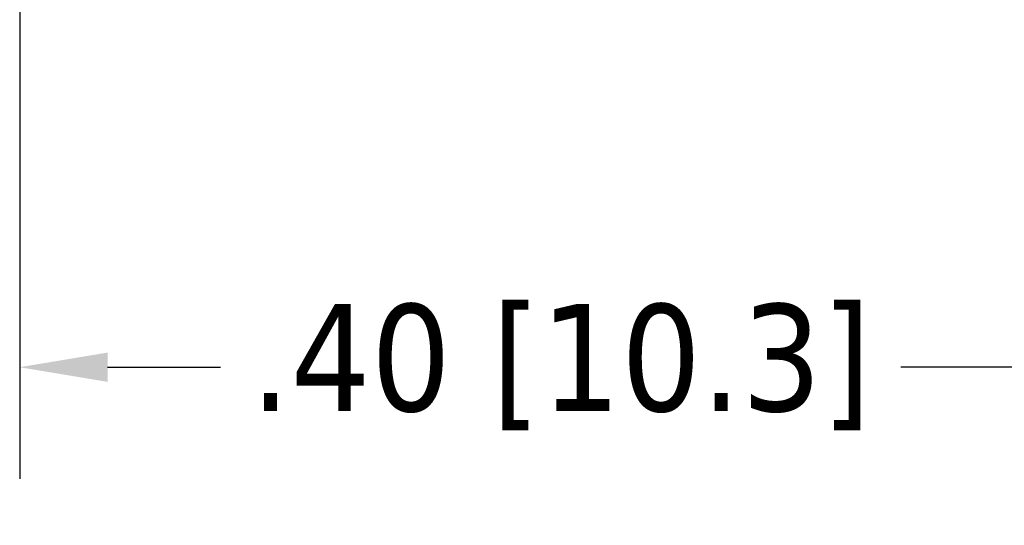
# Model space of a CAD drawing. Header units: inches. Extents: x 0.2 to 10.9, y 0.3 to 8.6.
# Tile 3 of 16: x 2.073 to 3.176, y 3.166 to 3.733. Entities that reach past the tile are written whole.
import ezdxf

# ---------------------------------------------------------------- set-up
doc = ezdxf.new("R2010")
doc.units = ezdxf.units.IN
doc.header["$MEASUREMENT"] = 0
doc.layers.add('Dimensions', color=250, linetype='Continuous')
doc.styles.add('Note Text (ANSI)', font='tahoma.ttf')
doc.dimstyles.new('Default (ANSI)', dxfattribs={"dimtxt": 0.12, "dimasz": 0.098425, "dimexe": 0.125, "dimexo": 0.125, "dimgap": 0.031496, "dimtad": 0, "dimtih": 1, "dimtoh": 1, "dimrnd": 1e-08, "dimzin": 4, "dimdsep": 46, "dimtxsty": 'Note Text (ANSI)', "dimcen": 0.09, "dimdle": 0.393701, "dimclrd": 256, "dimclre": 256, "dimclrt": 256, "dimadec": 0, "dimazin": 1, "dimtfac": 1, "dimtofl": 0, "dimtmove": 0, "dimatfit": 3, "dimfxl": 1, "dimtolj": 1, "dimtzin": 4, "dimlwd": -1, "dimlwe": -1, "dimarcsym": 0})

# ---------------------------------------------------------------- blocks, each defined once
blk = doc.blocks.new('*D5')
at = {"layer": 'Defpoints', "color": 0}
for p in [(3.2853, 4.6409), (2.0726, 4.5838), (3.2853, 3.3434)]:
    blk.add_point(p, dxfattribs=at)
at = {"layer": 'Dimensions'}
for p, q in [((3.2853, 4.5159), (3.2853, 3.2184)), ((2.0726, 4.4588), (2.0726, 3.2184)), ((2.171, 3.3434), (2.2976, 3.3434)), ((3.1869, 3.3434), (3.0603, 3.3434))]:
    blk.add_line(p, q, dxfattribs=at)
for points in [[(2.171, 3.3598), (2.171, 3.327), (2.0726, 3.3434)], [(3.1869, 3.3598), (3.1869, 3.327), (3.2853, 3.3434)]]:
    blk.add_solid(points, dxfattribs=at)
at = {"layer": 'Dimensions', "insert": (2.679, 3.3434), "char_height": 0.12, "attachment_point": 5, "style": 'Note Text (ANSI)'}
blk.add_mtext('\\A1;.40 [10.3]', dxfattribs=at)

msp = doc.modelspace()

# ---------------------------------------------------------------- dimensions: what is measured, and where the dimension line sits
at = {"layer": 'Dimensions'}
dim = msp.add_linear_dim(base=(3.2853, 3.3434), p1=(2.0726, 4.5838), p2=(3.2853, 4.6409), dimstyle='Default (ANSI)', override={"dimlfac": 0.333333}, dxfattribs=at)
dim.commit()
dim.dimension.update_dxf_attribs({"geometry": '*D5', "text_midpoint": (2.679, 3.3434)})

doc.saveas('drawing.dxf')
